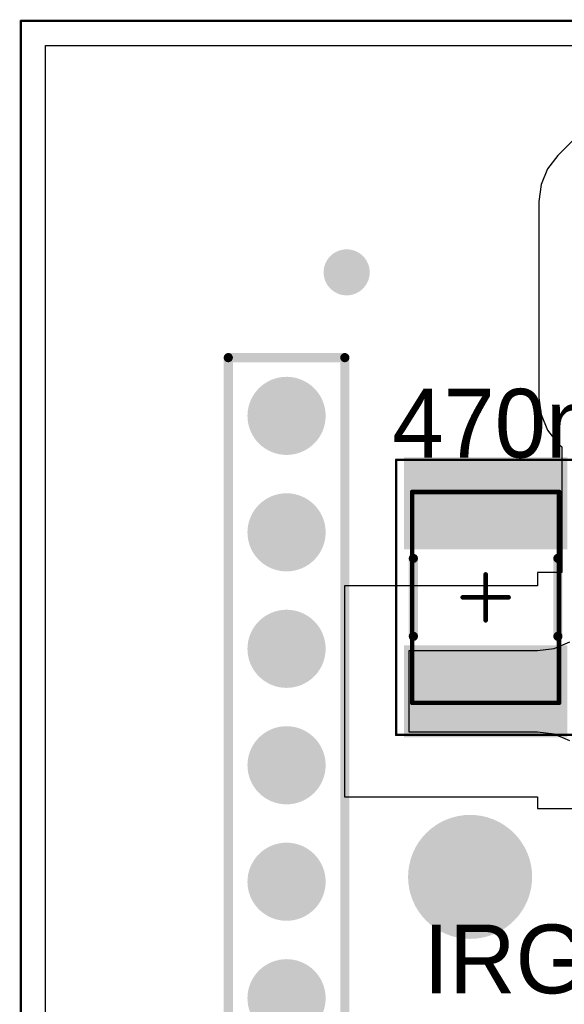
# Model space of a CAD drawing. Header units: millimetres. Extents: x 25.4 to 95.4, y 25.4 to 70.5.
# Tile 3 of 13: x 25.4 to 37.2, y 49 to 70.5. Entities that reach past the tile are written whole.
import ezdxf

# ---------------------------------------------------------------- set-up
doc = ezdxf.new("R2010")
doc.units = ezdxf.units.MM
for name, color, linetype in [('BottomLayer', 5, 'Continuous'), ('BottomSolder', 6, 'Continuous'), ('KeepOutLayer', 6, 'Continuous'), ('Mechanical13', 56, 'Continuous'), ('Mechanical15', 56, 'Continuous'), ('MultiLayer', 9, 'Continuous'), ('PadHoleLayer', 156, 'Continuous'), ('TopLayer', 1, 'Continuous'), ('TopOverlay', 2, 'Continuous'), ('TopPaste', 8, 'Continuous'), ('TopSolder', 216, 'Continuous'), ('ViaHoleLayer', 16, 'Continuous')]:
    doc.layers.add(name, color=color, linetype=linetype)

# ---------------------------------------------------------------- blocks, each defined once
blk = doc.blocks.new('TO_247AC_B_6')
at = {"layer": 'BottomLayer', "const_width": 1.25}
for points in [[(-6.075, 0, 1), (-4.825, 0, 1)], [(-0.625, 0, 1), (0.625, 0, 1)], [(4.825, 0, 1), (6.075, 0, 1)]]:
    blk.add_lwpolyline(points, format="xyb", close=True, dxfattribs=at)
at = {"layer": 'BottomSolder', "const_width": 1.352}
for points in [[(-6.126, 0, 1), (-4.774, 0, 1)], [(-0.676, 0, 1), (0.676, 0, 1)], [(4.774, 0, 1), (6.126, 0, 1)]]:
    blk.add_lwpolyline(points, format="xyb", close=True, dxfattribs=at)
at = {"layer": 'MultiLayer', "const_width": 1.25}
for points in [[(-6.075, 0, 1), (-4.825, 0, 1)], [(-0.625, 0, 1), (0.625, 0, 1)], [(4.825, 0, 1), (6.075, 0, 1)]]:
    blk.add_lwpolyline(points, format="xyb", close=True, dxfattribs=at)
at = {"layer": 'PadHoleLayer', "const_width": 0.8}
for points in [[(-5.85, 0, 1), (-5.05, 0, 1)], [(-0.4, 0, 1), (0.4, 0, 1)], [(5.05, 0, 1), (5.85, 0, 1)]]:
    blk.add_lwpolyline(points, format="xyb", close=True, dxfattribs=at)
at = {"layer": 'TopLayer', "const_width": 1.25}
for points in [[(-6.075, 0, 1), (-4.825, 0, 1)], [(-0.625, 0, 1), (0.625, 0, 1)], [(4.825, 0, 1), (6.075, 0, 1)]]:
    blk.add_lwpolyline(points, format="xyb", close=True, dxfattribs=at)
at = {"layer": 'TopSolder', "const_width": 1.352}
for points in [[(-6.126, 0, 1), (-4.774, 0, 1)], [(-0.676, 0, 1), (0.676, 0, 1)], [(4.774, 0, 1), (6.126, 0, 1)]]:
    blk.add_lwpolyline(points, format="xyb", close=True, dxfattribs=at)
blk = doc.blocks.new('CAP_1812_TDK_9')
at = {"layer": 'Mechanical13', "const_width": 0.1}
for points in [[(2.3, 1.6), (-2.3, 1.6)], [(-2.3, -1.6), (-2.3, 1.6)], [(2.3, -1.6), (2.3, 1.6)], [(2.3, -1.6), (-2.3, -1.6)]]:
    blk.add_lwpolyline(points, dxfattribs=at)
at = {"layer": 'Mechanical13', "const_width": 0.05}
for points in [[(-2.325, 1.6, 1), (-2.275, 1.6, 1)], [(-2.325, 1.6, 1), (-2.275, 1.6, 1)], [(2.275, 1.6, 1), (2.325, 1.6, 1)], [(2.275, 1.6, 1), (2.325, 1.6, 1)], [(-2.325, -1.6, 1), (-2.275, -1.6, 1)], [(-2.325, -1.6, 1), (-2.275, -1.6, 1)], [(2.275, -1.6, 1), (2.325, -1.6, 1)], [(2.275, -1.6, 1), (2.325, -1.6, 1)]]:
    blk.add_lwpolyline(points, format="xyb", close=True, dxfattribs=at)
at = {"layer": 'Mechanical15'}
for points, const_width in [([(3, 1.95), (-3, 1.95)], 0.05), ([(-3, -1.95), (-3, 1.95)], 0.05), ([(3, -1.95), (3, 1.95)], 0.05), ([(0, -0.5), (0, 0.5)], 0.1), ([(0.5, 0), (-0.5, 0)], 0.1), ([(3, -1.95), (-3, -1.95)], 0.05)]:
    blk.add_lwpolyline(points, dxfattribs=dict(at, const_width=const_width))
for points, const_width in [([(-3.013, 1.95, 1), (-2.988, 1.95, 1)], 0.025), ([(-3.013, 1.95, 1), (-2.988, 1.95, 1)], 0.025), ([(2.987, 1.95, 1), (3.012, 1.95, 1)], 0.025), ([(2.987, 1.95, 1), (3.012, 1.95, 1)], 0.025), ([(-0.025, 0.5, 1), (0.025, 0.5, 1)], 0.05), ([(-0.525, 0, 1), (-0.475, 0, 1)], 0.05), ([(0.475, 0, 1), (0.525, 0, 1)], 0.05), ([(-0.025, -0.5, 1), (0.025, -0.5, 1)], 0.05), ([(-3.013, -1.95, 1), (-2.988, -1.95, 1)], 0.025), ([(-3.013, -1.95, 1), (-2.988, -1.95, 1)], 0.025), ([(2.987, -1.95, 1), (3.012, -1.95, 1)], 0.025), ([(2.987, -1.95, 1), (3.012, -1.95, 1)], 0.025)]:
    blk.add_lwpolyline(points, format="xyb", close=True, dxfattribs=dict(at, const_width=const_width))
at = {"layer": 'TopLayer'}
for points in [[(-1.15, -1.675), (-1.15, 1.675), (-2.95, -1.675), (-2.95, 1.675)], [(2.95, -1.675), (2.95, 1.675), (1.15, -1.675), (1.15, 1.675)]]:
    blk.add_solid(points, dxfattribs=at)
at = {"layer": 'TopOverlay', "const_width": 0.2}
for points in [[(0.85, 1.575), (-0.85, 1.575)], [(0.85, -1.575), (-0.85, -1.575)]]:
    blk.add_lwpolyline(points, dxfattribs=at)
at = {"layer": 'TopOverlay', "const_width": 0.1}
for points in [[(-0.9, 1.575, 1), (-0.8, 1.575, 1)], [(0.8, 1.575, 1), (0.9, 1.575, 1)], [(-0.9, -1.575, 1), (-0.8, -1.575, 1)], [(0.8, -1.575, 1), (0.9, -1.575, 1)]]:
    blk.add_lwpolyline(points, format="xyb", close=True, dxfattribs=at)
at = {"layer": 'TopPaste'}
for points in [[(-1.15, -1.675), (-1.15, 1.675), (-2.95, -1.675), (-2.95, 1.675)], [(2.95, -1.675), (2.95, 1.675), (1.15, -1.675), (1.15, 1.675)]]:
    blk.add_solid(points, dxfattribs=at)
at = {"layer": 'TopSolder'}
for points in [[(-1.048, -1.777), (-1.048, 1.777), (-3.052, -1.777), (-3.052, 1.777)], [(3.052, -1.777), (3.052, 1.777), (1.048, -1.777), (1.048, 1.777)]]:
    blk.add_solid(points, dxfattribs=at)
blk = doc.blocks.new('HDR1X12_31')
at = {"layer": 'BottomLayer', "const_width": 0.75}
for points in [[(14.865, 0, 1), (15.615, 0, 1)], [(17.405, 0, 1), (18.155, 0, 1)], [(19.945, 0, 1), (20.695, 0, 1)], [(22.485, 0, 1), (23.235, 0, 1)], [(25.025, 0, 1), (25.775, 0, 1)], [(27.565, 0, 1), (28.315, 0, 1)]]:
    blk.add_lwpolyline(points, format="xyb", close=True, dxfattribs=at)
at = {"layer": 'BottomSolder', "const_width": 0.852}
for points in [[(14.814, 0, 1), (15.666, 0, 1)], [(17.354, 0, 1), (18.206, 0, 1)], [(19.894, 0, 1), (20.746, 0, 1)], [(22.434, 0, 1), (23.286, 0, 1)], [(24.974, 0, 1), (25.826, 0, 1)], [(27.514, 0, 1), (28.366, 0, 1)]]:
    blk.add_lwpolyline(points, format="xyb", close=True, dxfattribs=at)
at = {"layer": 'MultiLayer', "const_width": 0.75}
for points in [[(14.865, 0, 1), (15.615, 0, 1)], [(17.405, 0, 1), (18.155, 0, 1)], [(19.945, 0, 1), (20.695, 0, 1)], [(22.485, 0, 1), (23.235, 0, 1)], [(25.025, 0, 1), (25.775, 0, 1)], [(27.565, 0, 1), (28.315, 0, 1)]]:
    blk.add_lwpolyline(points, format="xyb", close=True, dxfattribs=at)
at = {"layer": 'PadHoleLayer', "const_width": 0.45}
for points in [[(15.015, 0, 1), (15.465, 0, 1)], [(17.555, 0, 1), (18.005, 0, 1)], [(20.095, 0, 1), (20.545, 0, 1)], [(22.635, 0, 1), (23.085, 0, 1)], [(25.175, 0, 1), (25.625, 0, 1)], [(27.715, 0, 1), (28.165, 0, 1)]]:
    blk.add_lwpolyline(points, format="xyb", close=True, dxfattribs=at)
at = {"layer": 'TopLayer', "const_width": 0.75}
for points in [[(14.865, 0, 1), (15.615, 0, 1)], [(17.405, 0, 1), (18.155, 0, 1)], [(19.945, 0, 1), (20.695, 0, 1)], [(22.485, 0, 1), (23.235, 0, 1)], [(25.025, 0, 1), (25.775, 0, 1)], [(27.565, 0, 1), (28.315, 0, 1)]]:
    blk.add_lwpolyline(points, format="xyb", close=True, dxfattribs=at)
at = {"layer": 'TopOverlay', "const_width": 0.2}
for points in [[(0.635, 1.27), (29.21, 1.27)], [(29.21, 1.27), (29.21, -1.27)], [(-1.27, -1.27), (29.21, -1.27)]]:
    blk.add_lwpolyline(points, dxfattribs=at)
at = {"layer": 'TopOverlay', "const_width": 0.1}
for points in [[(29.16, 1.27, 1), (29.26, 1.27, 1)], [(29.16, 1.27, 1), (29.26, 1.27, 1)], [(29.16, -1.27, 1), (29.26, -1.27, 1)], [(29.16, -1.27, 1), (29.26, -1.27, 1)]]:
    blk.add_lwpolyline(points, format="xyb", close=True, dxfattribs=at)
at = {"layer": 'TopSolder', "const_width": 0.852}
for points in [[(14.814, 0, 1), (15.666, 0, 1)], [(17.354, 0, 1), (18.206, 0, 1)], [(19.894, 0, 1), (20.746, 0, 1)], [(22.434, 0, 1), (23.286, 0, 1)], [(24.974, 0, 1), (25.826, 0, 1)], [(27.514, 0, 1), (28.366, 0, 1)]]:
    blk.add_lwpolyline(points, format="xyb", close=True, dxfattribs=at)

msp = doc.modelspace()

# ---------------------------------------------------------------- linework, layer by layer
at = {"layer": 'BottomLayer'}
for p, q in [((25.935, 25.935), (25.935, 69.95)), ((25.935, 69.95), (41.909, 69.95))]:
    msp.add_line(p, q, dxfattribs=at)
at = {"layer": 'BottomLayer', "const_width": 0.4}
msp.add_lwpolyline([(32.3, 65, 1), (32.7, 65, 1)], format="xyb", close=True, dxfattribs=at)
at = {"layer": 'BottomSolder', "const_width": 0.502}
msp.add_lwpolyline([(32.249, 65, 1), (32.751, 65, 1)], format="xyb", close=True, dxfattribs=at)
at = {"layer": 'KeepOutLayer', "const_width": 0.05}
for points in [[(25.4, 70.485), (95.377, 70.485)], [(25.4, 25.4), (25.4, 70.485)]]:
    msp.add_lwpolyline(points, dxfattribs=at)
at = {"layer": 'KeepOutLayer', "const_width": 0.025}
msp.add_lwpolyline([(25.388, 70.485, 1), (25.412, 70.485, 1)], format="xyb", close=True, dxfattribs=at)
msp.add_lwpolyline([(25.388, 70.485, 1), (25.412, 70.485, 1)], format="xyb", close=True, dxfattribs=at)
at = {"layer": 'MultiLayer', "const_width": 0.4}
msp.add_lwpolyline([(32.3, 65, 1), (32.7, 65, 1)], format="xyb", close=True, dxfattribs=at)
at = {"layer": 'TopLayer'}
for p, q in [((25.935, 25.935), (25.935, 69.95)), ((25.935, 69.95), (94.842, 69.95)), ((37.61, 68.054), (37.102, 67.546)), ((37.102, 67.546), (36.877, 67.254)), ((36.877, 67.254), (36.736, 66.913)), ((36.736, 66.913), (36.688, 66.548)), ((36.688, 66.548), (36.688, 62.262)), ((36.688, 62.262), (36.736, 61.897)), ((36.736, 61.897), (36.877, 61.556)), ((36.877, 61.556), (37.102, 61.264)), ((37.102, 61.264), (37.191, 61.195)), ((37.191, 61.195), (37.191, 58.455)), ((37.191, 58.455), (36.657, 58.455)), ((36.657, 58.455), (36.657, 58.162)), ((36.657, 58.162), (32.453, 58.162)), ((32.453, 58.162), (32.453, 53.562)), ((37.022, 56.798), (37.363, 56.939)), ((33.865, 54.974), (33.865, 56.75)), ((33.865, 56.75), (36.657, 56.75)), ((36.657, 56.75), (37.022, 56.798)), ((36.657, 54.974), (33.865, 54.974)), ((37.022, 54.926), (36.657, 54.974)), ((37.363, 54.785), (37.022, 54.926)), ((32.453, 53.562), (36.657, 53.562)), ((36.657, 53.562), (36.657, 53.305)), ((36.657, 53.305), (37.704, 53.305))]:
    msp.add_line(p, q, dxfattribs=at)
at = {"layer": 'TopLayer', "const_width": 0.4}
msp.add_lwpolyline([(32.3, 65, 1), (32.7, 65, 1)], format="xyb", close=True, dxfattribs=at)
at = {"layer": 'TopSolder', "const_width": 0.502}
msp.add_lwpolyline([(32.249, 65, 1), (32.751, 65, 1)], format="xyb", close=True, dxfattribs=at)
at = {"layer": 'ViaHoleLayer', "const_width": 0.3}
msp.add_lwpolyline([(32.35, 65, 1), (32.65, 65, 1)], format="xyb", close=True, dxfattribs=at)

# ---------------------------------------------------------------- block references
for name, p, rotation in [('HDR1X12_31', (31.19, 33.93), 90), ('CAP_1812_TDK_9', (35.528, 57.912), 270), ('TO_247AC_B_6', (40.64, 51.816), 180)]:
    msp.add_blockref(name, p, dxfattribs=dict(rotation=rotation))

# ---------------------------------------------------------------- texts
at = {"layer": 'TopOverlay'}
for s, p in [('470nF', (33.496, 60.96)), ('IRG4PC50FD', (34.174, 49.276))]:
    msp.add_text(s, height=1.5, dxfattribs=at).set_placement(p)

doc.saveas('drawing.dxf')
